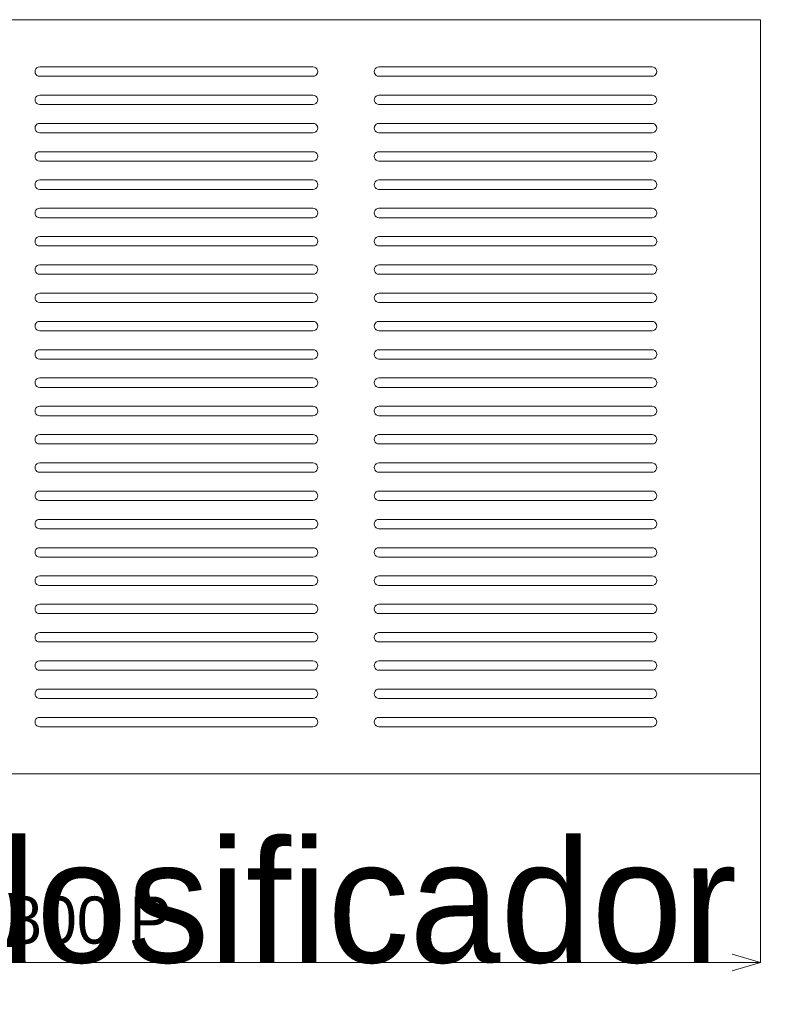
# Model space of a CAD drawing. Header units: millimetres. Extents: x -4738 to 65662, y -68080 to 6847.
# Tile 4 of 256: x 407 to 814, y -61322 to -60800. Entities that reach past the tile are written whole.
import ezdxf

# ---------------------------------------------------------------- set-up
doc = ezdxf.new("R2010")
doc.units = ezdxf.units.MM
for name, color, linetype, lineweight in [('COTAS_P', 1, 'Continuous', 0), ('R27_PANEL_5MM', 7, 'Continuous', 0), ('TEXTOS', 4, 'Continuous', 0)]:
    doc.layers.add(name, color=color, linetype=linetype, lineweight=lineweight)
doc.dimstyles.new('R19_10', dxfattribs={"dimtxt": 25, "dimasz": 15, "dimexe": 15, "dimexo": 8, "dimgap": 10, "dimtad": 1, "dimtih": 1, "dimtoh": 1, "dimdsep": 46, "dimcen": 0.09, "dimadec": 0, "dimazin": 0, "dimtfac": 1, "dimtdec": 4, "dimtofl": 0, "dimtmove": 0, "dimatfit": 3, "dimfxl": 1, "dimtolj": 1, "dimtzin": 0, "dimarcsym": 0})

# ---------------------------------------------------------------- blocks, each defined once
blk = doc.blocks.new('DIM_R30_63')
at = {"layer": 'COTAS_P'}
for p, q in [((0, -61200), (0, -61300)), ((800, -61200), (800, -61300)), ((0, -61300), (15, -61295.5)), ((800, -61300), (785, -61295.5)), ((0, -61300), (800, -61300)), ((0, -61300), (15, -61304.5)), ((800, -61300), (785, -61304.5))]:
    blk.add_line(p, q, dxfattribs=at)
blk.add_text('800 P', height=25, dxfattribs=at).set_placement((400, -61290))

msp = doc.modelspace()

# ---------------------------------------------------------------- linework, layer by layer
at = {"layer": 'R27_PANEL_5MM'}
for p, q in [((800, -60800), (0, -60800)), ((800, -61200), (800, -60800)), ((415, -60827.5), (415.122, -60826.727)), ((415.122, -60826.727), (415.477, -60826.031)), ((415.477, -60826.031), (416.031, -60825.477)), ((416.031, -60825.477), (416.727, -60825.122)), ((416.727, -60825.122), (417.5, -60825)), ((417.5, -60825), (562.5, -60825)), ((562.5, -60825), (563.273, -60825.122)), ((563.273, -60825.122), (563.969, -60825.477)), ((563.969, -60825.477), (564.523, -60826.031)), ((564.523, -60826.031), (564.878, -60826.727)), ((564.878, -60826.727), (565, -60827.5)), ((595, -60827.5), (595.122, -60826.727)), ((595.122, -60826.727), (595.477, -60826.031)), ((595.477, -60826.031), (596.031, -60825.477)), ((596.031, -60825.477), (596.727, -60825.122)), ((596.727, -60825.122), (597.5, -60825)), ((597.5, -60825), (742.5, -60825)), ((742.5, -60825), (743.273, -60825.122)), ((743.273, -60825.122), (743.969, -60825.477)), ((743.969, -60825.477), (744.523, -60826.031)), ((744.523, -60826.031), (744.878, -60826.727)), ((744.878, -60826.727), (745, -60827.5)), ((415.122, -60828.273), (415, -60827.5)), ((415.477, -60828.969), (415.122, -60828.273)), ((416.031, -60829.523), (415.477, -60828.969)), ((416.727, -60829.878), (416.031, -60829.523)), ((417.5, -60830), (416.727, -60829.878)), ((562.5, -60830), (417.5, -60830)), ((563.273, -60829.878), (562.5, -60830)), ((563.969, -60829.523), (563.273, -60829.878)), ((564.523, -60828.969), (563.969, -60829.523)), ((564.878, -60828.273), (564.523, -60828.969)), ((565, -60827.5), (564.878, -60828.273)), ((595.122, -60828.273), (595, -60827.5)), ((595.477, -60828.969), (595.122, -60828.273)), ((596.031, -60829.523), (595.477, -60828.969)), ((596.727, -60829.878), (596.031, -60829.523)), ((597.5, -60830), (596.727, -60829.878)), ((742.5, -60830), (597.5, -60830)), ((743.273, -60829.878), (742.5, -60830)), ((743.969, -60829.523), (743.273, -60829.878)), ((744.523, -60828.969), (743.969, -60829.523)), ((744.878, -60828.273), (744.523, -60828.969)), ((745, -60827.5), (744.878, -60828.273)), ((415, -60842.5), (415.122, -60841.727)), ((415.122, -60843.273), (415, -60842.5)), ((415.122, -60841.727), (415.477, -60841.031)), ((415.477, -60841.031), (416.031, -60840.477)), ((416.031, -60840.477), (416.727, -60840.122)), ((416.727, -60840.122), (417.5, -60840)), ((417.5, -60840), (562.5, -60840)), ((562.5, -60840), (563.273, -60840.122)), ((563.273, -60840.122), (563.969, -60840.477)), ((563.969, -60840.477), (564.523, -60841.031)), ((564.523, -60841.031), (564.878, -60841.727)), ((564.878, -60841.727), (565, -60842.5)), ((565, -60842.5), (564.878, -60843.273)), ((595, -60842.5), (595.122, -60841.727)), ((595.122, -60843.273), (595, -60842.5)), ((595.122, -60841.727), (595.477, -60841.031)), ((595.477, -60841.031), (596.031, -60840.477)), ((596.031, -60840.477), (596.727, -60840.122)), ((596.727, -60840.122), (597.5, -60840)), ((597.5, -60840), (742.5, -60840)), ((742.5, -60840), (743.273, -60840.122)), ((743.273, -60840.122), (743.969, -60840.477)), ((743.969, -60840.477), (744.523, -60841.031)), ((744.523, -60841.031), (744.878, -60841.727)), ((744.878, -60841.727), (745, -60842.5)), ((745, -60842.5), (744.878, -60843.273)), ((415.477, -60843.969), (415.122, -60843.273)), ((416.031, -60844.523), (415.477, -60843.969)), ((416.727, -60844.878), (416.031, -60844.523)), ((417.5, -60845), (416.727, -60844.878)), ((562.5, -60845), (417.5, -60845)), ((563.273, -60844.878), (562.5, -60845)), ((563.969, -60844.523), (563.273, -60844.878)), ((564.523, -60843.969), (563.969, -60844.523)), ((564.878, -60843.273), (564.523, -60843.969)), ((595.477, -60843.969), (595.122, -60843.273)), ((596.031, -60844.523), (595.477, -60843.969)), ((596.727, -60844.878), (596.031, -60844.523)), ((597.5, -60845), (596.727, -60844.878)), ((742.5, -60845), (597.5, -60845)), ((743.273, -60844.878), (742.5, -60845)), ((743.969, -60844.523), (743.273, -60844.878)), ((744.523, -60843.969), (743.969, -60844.523)), ((744.878, -60843.273), (744.523, -60843.969)), ((415, -60857.5), (415.122, -60856.727)), ((415.122, -60858.273), (415, -60857.5)), ((415.122, -60856.727), (415.477, -60856.031)), ((415.477, -60858.969), (415.122, -60858.273)), ((415.477, -60856.031), (416.031, -60855.477)), ((416.031, -60855.477), (416.727, -60855.122)), ((416.727, -60855.122), (417.5, -60855)), ((417.5, -60855), (562.5, -60855)), ((562.5, -60855), (563.273, -60855.122)), ((563.273, -60855.122), (563.969, -60855.477)), ((563.969, -60855.477), (564.523, -60856.031)), ((564.523, -60856.031), (564.878, -60856.727)), ((564.878, -60858.273), (564.523, -60858.969)), ((564.878, -60856.727), (565, -60857.5)), ((565, -60857.5), (564.878, -60858.273)), ((595, -60857.5), (595.122, -60856.727)), ((595.122, -60858.273), (595, -60857.5)), ((595.122, -60856.727), (595.477, -60856.031)), ((595.477, -60858.969), (595.122, -60858.273)), ((595.477, -60856.031), (596.031, -60855.477)), ((596.031, -60855.477), (596.727, -60855.122)), ((596.727, -60855.122), (597.5, -60855)), ((597.5, -60855), (742.5, -60855)), ((742.5, -60855), (743.273, -60855.122)), ((743.273, -60855.122), (743.969, -60855.477)), ((743.969, -60855.477), (744.523, -60856.031)), ((744.523, -60856.031), (744.878, -60856.727)), ((744.878, -60858.273), (744.523, -60858.969)), ((744.878, -60856.727), (745, -60857.5)), ((745, -60857.5), (744.878, -60858.273)), ((416.031, -60859.523), (415.477, -60858.969)), ((416.727, -60859.878), (416.031, -60859.523)), ((417.5, -60860), (416.727, -60859.878)), ((562.5, -60860), (417.5, -60860)), ((563.273, -60859.878), (562.5, -60860)), ((563.969, -60859.523), (563.273, -60859.878)), ((564.523, -60858.969), (563.969, -60859.523)), ((596.031, -60859.523), (595.477, -60858.969)), ((596.727, -60859.878), (596.031, -60859.523)), ((597.5, -60860), (596.727, -60859.878)), ((742.5, -60860), (597.5, -60860)), ((743.273, -60859.878), (742.5, -60860)), ((743.969, -60859.523), (743.273, -60859.878)), ((744.523, -60858.969), (743.969, -60859.523)), ((415, -60872.5), (415.122, -60871.727)), ((415.122, -60873.273), (415, -60872.5)), ((415.122, -60871.727), (415.477, -60871.031)), ((415.477, -60873.969), (415.122, -60873.273)), ((415.477, -60871.031), (416.031, -60870.477)), ((416.031, -60874.523), (415.477, -60873.969)), ((416.031, -60870.477), (416.727, -60870.122)), ((416.727, -60870.122), (417.5, -60870)), ((417.5, -60870), (562.5, -60870)), ((562.5, -60870), (563.273, -60870.122)), ((563.273, -60870.122), (563.969, -60870.477)), ((563.969, -60870.477), (564.523, -60871.031)), ((564.523, -60873.969), (563.969, -60874.523)), ((564.523, -60871.031), (564.878, -60871.727)), ((564.878, -60873.273), (564.523, -60873.969)), ((564.878, -60871.727), (565, -60872.5)), ((565, -60872.5), (564.878, -60873.273)), ((595, -60872.5), (595.122, -60871.727)), ((595.122, -60873.273), (595, -60872.5)), ((595.122, -60871.727), (595.477, -60871.031)), ((595.477, -60873.969), (595.122, -60873.273)), ((595.477, -60871.031), (596.031, -60870.477)), ((596.031, -60874.523), (595.477, -60873.969)), ((596.031, -60870.477), (596.727, -60870.122)), ((596.727, -60870.122), (597.5, -60870)), ((597.5, -60870), (742.5, -60870)), ((742.5, -60870), (743.273, -60870.122)), ((743.273, -60870.122), (743.969, -60870.477)), ((743.969, -60870.477), (744.523, -60871.031)), ((744.523, -60873.969), (743.969, -60874.523)), ((744.523, -60871.031), (744.878, -60871.727)), ((744.878, -60873.273), (744.523, -60873.969)), ((744.878, -60871.727), (745, -60872.5)), ((745, -60872.5), (744.878, -60873.273)), ((416.727, -60874.878), (416.031, -60874.523)), ((417.5, -60875), (416.727, -60874.878)), ((562.5, -60875), (417.5, -60875)), ((563.273, -60874.878), (562.5, -60875)), ((563.969, -60874.523), (563.273, -60874.878)), ((596.727, -60874.878), (596.031, -60874.523)), ((597.5, -60875), (596.727, -60874.878)), ((742.5, -60875), (597.5, -60875)), ((743.273, -60874.878), (742.5, -60875)), ((743.969, -60874.523), (743.273, -60874.878)), ((415, -60887.5), (415.122, -60886.727)), ((415.122, -60888.273), (415, -60887.5)), ((415.122, -60886.727), (415.477, -60886.031)), ((415.477, -60888.969), (415.122, -60888.273)), ((415.477, -60886.031), (416.031, -60885.477)), ((416.031, -60889.523), (415.477, -60888.969)), ((416.031, -60885.477), (416.727, -60885.122)), ((416.727, -60889.878), (416.031, -60889.523)), ((416.727, -60885.122), (417.5, -60885)), ((417.5, -60890), (416.727, -60889.878)), ((417.5, -60885), (562.5, -60885)), ((562.5, -60890), (417.5, -60890)), ((562.5, -60885), (563.273, -60885.122)), ((563.273, -60889.878), (562.5, -60890)), ((563.273, -60885.122), (563.969, -60885.477)), ((563.969, -60889.523), (563.273, -60889.878)), ((563.969, -60885.477), (564.523, -60886.031)), ((564.523, -60888.969), (563.969, -60889.523)), ((564.523, -60886.031), (564.878, -60886.727)), ((564.878, -60888.273), (564.523, -60888.969)), ((564.878, -60886.727), (565, -60887.5)), ((565, -60887.5), (564.878, -60888.273)), ((595, -60887.5), (595.122, -60886.727)), ((595.122, -60888.273), (595, -60887.5)), ((595.122, -60886.727), (595.477, -60886.031)), ((595.477, -60888.969), (595.122, -60888.273)), ((595.477, -60886.031), (596.031, -60885.477)), ((596.031, -60889.523), (595.477, -60888.969)), ((596.031, -60885.477), (596.727, -60885.122)), ((596.727, -60889.878), (596.031, -60889.523)), ((596.727, -60885.122), (597.5, -60885)), ((597.5, -60890), (596.727, -60889.878)), ((597.5, -60885), (742.5, -60885)), ((742.5, -60890), (597.5, -60890)), ((742.5, -60885), (743.273, -60885.122)), ((743.273, -60889.878), (742.5, -60890)), ((743.273, -60885.122), (743.969, -60885.477)), ((743.969, -60889.523), (743.273, -60889.878)), ((743.969, -60885.477), (744.523, -60886.031)), ((744.523, -60888.969), (743.969, -60889.523)), ((744.523, -60886.031), (744.878, -60886.727)), ((744.878, -60888.273), (744.523, -60888.969)), ((744.878, -60886.727), (745, -60887.5)), ((745, -60887.5), (744.878, -60888.273)), ((415.477, -60901.031), (416.031, -60900.477)), ((416.031, -60900.477), (416.727, -60900.122)), ((416.727, -60900.122), (417.5, -60900)), ((417.5, -60900), (562.5, -60900)), ((562.5, -60900), (563.273, -60900.122)), ((563.273, -60900.122), (563.969, -60900.477)), ((563.969, -60900.477), (564.523, -60901.031)), ((595.477, -60901.031), (596.031, -60900.477)), ((596.031, -60900.477), (596.727, -60900.122)), ((596.727, -60900.122), (597.5, -60900)), ((597.5, -60900), (742.5, -60900)), ((742.5, -60900), (743.273, -60900.122)), ((743.273, -60900.122), (743.969, -60900.477)), ((743.969, -60900.477), (744.523, -60901.031)), ((415, -60902.5), (415.122, -60901.727)), ((415.122, -60903.273), (415, -60902.5)), ((415.122, -60901.727), (415.477, -60901.031)), ((415.477, -60903.969), (415.122, -60903.273)), ((416.031, -60904.523), (415.477, -60903.969)), ((416.727, -60904.878), (416.031, -60904.523)), ((417.5, -60905), (416.727, -60904.878)), ((562.5, -60905), (417.5, -60905)), ((563.273, -60904.878), (562.5, -60905)), ((563.969, -60904.523), (563.273, -60904.878)), ((564.523, -60903.969), (563.969, -60904.523)), ((564.523, -60901.031), (564.878, -60901.727)), ((564.878, -60903.273), (564.523, -60903.969)), ((564.878, -60901.727), (565, -60902.5)), ((565, -60902.5), (564.878, -60903.273)), ((595, -60902.5), (595.122, -60901.727)), ((595.122, -60903.273), (595, -60902.5)), ((595.122, -60901.727), (595.477, -60901.031)), ((595.477, -60903.969), (595.122, -60903.273)), ((596.031, -60904.523), (595.477, -60903.969)), ((596.727, -60904.878), (596.031, -60904.523)), ((597.5, -60905), (596.727, -60904.878)), ((742.5, -60905), (597.5, -60905)), ((743.273, -60904.878), (742.5, -60905)), ((743.969, -60904.523), (743.273, -60904.878)), ((744.523, -60903.969), (743.969, -60904.523)), ((744.523, -60901.031), (744.878, -60901.727)), ((744.878, -60903.273), (744.523, -60903.969)), ((744.878, -60901.727), (745, -60902.5)), ((745, -60902.5), (744.878, -60903.273)), ((415.122, -60916.727), (415.477, -60916.031)), ((415.477, -60916.031), (416.031, -60915.477)), ((416.031, -60915.477), (416.727, -60915.122)), ((416.727, -60915.122), (417.5, -60915)), ((417.5, -60915), (562.5, -60915)), ((562.5, -60915), (563.273, -60915.122)), ((563.273, -60915.122), (563.969, -60915.477)), ((563.969, -60915.477), (564.523, -60916.031)), ((564.523, -60916.031), (564.878, -60916.727)), ((595.122, -60916.727), (595.477, -60916.031)), ((595.477, -60916.031), (596.031, -60915.477)), ((596.031, -60915.477), (596.727, -60915.122)), ((596.727, -60915.122), (597.5, -60915)), ((597.5, -60915), (742.5, -60915)), ((742.5, -60915), (743.273, -60915.122)), ((743.273, -60915.122), (743.969, -60915.477)), ((743.969, -60915.477), (744.523, -60916.031)), ((744.523, -60916.031), (744.878, -60916.727)), ((415, -60917.5), (415.122, -60916.727)), ((415.122, -60918.273), (415, -60917.5)), ((415.477, -60918.969), (415.122, -60918.273)), ((416.031, -60919.523), (415.477, -60918.969)), ((416.727, -60919.878), (416.031, -60919.523)), ((417.5, -60920), (416.727, -60919.878)), ((562.5, -60920), (417.5, -60920)), ((563.273, -60919.878), (562.5, -60920)), ((563.969, -60919.523), (563.273, -60919.878)), ((564.523, -60918.969), (563.969, -60919.523)), ((564.878, -60918.273), (564.523, -60918.969)), ((564.878, -60916.727), (565, -60917.5)), ((565, -60917.5), (564.878, -60918.273)), ((595, -60917.5), (595.122, -60916.727)), ((595.122, -60918.273), (595, -60917.5)), ((595.477, -60918.969), (595.122, -60918.273)), ((596.031, -60919.523), (595.477, -60918.969)), ((596.727, -60919.878), (596.031, -60919.523)), ((597.5, -60920), (596.727, -60919.878)), ((742.5, -60920), (597.5, -60920)), ((743.273, -60919.878), (742.5, -60920)), ((743.969, -60919.523), (743.273, -60919.878)), ((744.523, -60918.969), (743.969, -60919.523)), ((744.878, -60918.273), (744.523, -60918.969)), ((744.878, -60916.727), (745, -60917.5)), ((745, -60917.5), (744.878, -60918.273)), ((415, -60932.5), (415.122, -60931.727)), ((415.122, -60931.727), (415.477, -60931.031)), ((415.477, -60931.031), (416.031, -60930.477)), ((416.031, -60930.477), (416.727, -60930.122)), ((416.727, -60930.122), (417.5, -60930)), ((417.5, -60930), (562.5, -60930)), ((562.5, -60930), (563.273, -60930.122)), ((563.273, -60930.122), (563.969, -60930.477)), ((563.969, -60930.477), (564.523, -60931.031)), ((564.523, -60931.031), (564.878, -60931.727)), ((564.878, -60931.727), (565, -60932.5)), ((595, -60932.5), (595.122, -60931.727)), ((595.122, -60931.727), (595.477, -60931.031)), ((595.477, -60931.031), (596.031, -60930.477)), ((596.031, -60930.477), (596.727, -60930.122)), ((596.727, -60930.122), (597.5, -60930)), ((597.5, -60930), (742.5, -60930)), ((742.5, -60930), (743.273, -60930.122)), ((743.273, -60930.122), (743.969, -60930.477)), ((743.969, -60930.477), (744.523, -60931.031)), ((744.523, -60931.031), (744.878, -60931.727)), ((744.878, -60931.727), (745, -60932.5)), ((415.122, -60933.273), (415, -60932.5)), ((415.477, -60933.969), (415.122, -60933.273)), ((416.031, -60934.523), (415.477, -60933.969)), ((416.727, -60934.878), (416.031, -60934.523)), ((417.5, -60935), (416.727, -60934.878)), ((562.5, -60935), (417.5, -60935)), ((563.273, -60934.878), (562.5, -60935)), ((563.969, -60934.523), (563.273, -60934.878)), ((564.523, -60933.969), (563.969, -60934.523)), ((564.878, -60933.273), (564.523, -60933.969)), ((565, -60932.5), (564.878, -60933.273)), ((595.122, -60933.273), (595, -60932.5)), ((595.477, -60933.969), (595.122, -60933.273)), ((596.031, -60934.523), (595.477, -60933.969)), ((596.727, -60934.878), (596.031, -60934.523)), ((597.5, -60935), (596.727, -60934.878)), ((742.5, -60935), (597.5, -60935)), ((743.273, -60934.878), (742.5, -60935)), ((743.969, -60934.523), (743.273, -60934.878)), ((744.523, -60933.969), (743.969, -60934.523)), ((744.878, -60933.273), (744.523, -60933.969)), ((745, -60932.5), (744.878, -60933.273)), ((415, -60947.5), (415.122, -60946.727)), ((415.122, -60948.273), (415, -60947.5)), ((415.122, -60946.727), (415.477, -60946.031)), ((415.477, -60946.031), (416.031, -60945.477)), ((416.031, -60945.477), (416.727, -60945.122)), ((416.727, -60945.122), (417.5, -60945)), ((417.5, -60945), (562.5, -60945)), ((562.5, -60945), (563.273, -60945.122)), ((563.273, -60945.122), (563.969, -60945.477)), ((563.969, -60945.477), (564.523, -60946.031)), ((564.523, -60946.031), (564.878, -60946.727)), ((564.878, -60946.727), (565, -60947.5)), ((565, -60947.5), (564.878, -60948.273)), ((595, -60947.5), (595.122, -60946.727)), ((595.122, -60948.273), (595, -60947.5)), ((595.122, -60946.727), (595.477, -60946.031)), ((595.477, -60946.031), (596.031, -60945.477)), ((596.031, -60945.477), (596.727, -60945.122)), ((596.727, -60945.122), (597.5, -60945)), ((597.5, -60945), (742.5, -60945)), ((742.5, -60945), (743.273, -60945.122)), ((743.273, -60945.122), (743.969, -60945.477)), ((743.969, -60945.477), (744.523, -60946.031)), ((744.523, -60946.031), (744.878, -60946.727)), ((744.878, -60946.727), (745, -60947.5)), ((745, -60947.5), (744.878, -60948.273)), ((415.477, -60948.969), (415.122, -60948.273)), ((416.031, -60949.523), (415.477, -60948.969)), ((416.727, -60949.878), (416.031, -60949.523)), ((417.5, -60950), (416.727, -60949.878)), ((562.5, -60950), (417.5, -60950)), ((563.273, -60949.878), (562.5, -60950)), ((563.969, -60949.523), (563.273, -60949.878)), ((564.523, -60948.969), (563.969, -60949.523)), ((564.878, -60948.273), (564.523, -60948.969)), ((595.477, -60948.969), (595.122, -60948.273)), ((596.031, -60949.523), (595.477, -60948.969)), ((596.727, -60949.878), (596.031, -60949.523)), ((597.5, -60950), (596.727, -60949.878)), ((742.5, -60950), (597.5, -60950)), ((743.273, -60949.878), (742.5, -60950)), ((743.969, -60949.523), (743.273, -60949.878)), ((744.523, -60948.969), (743.969, -60949.523)), ((744.878, -60948.273), (744.523, -60948.969)), ((415, -60962.5), (415.122, -60961.727)), ((415.122, -60963.273), (415, -60962.5)), ((415.122, -60961.727), (415.477, -60961.031)), ((415.477, -60961.031), (416.031, -60960.477)), ((416.031, -60960.477), (416.727, -60960.122)), ((416.727, -60960.122), (417.5, -60960)), ((417.5, -60960), (562.5, -60960)), ((562.5, -60960), (563.273, -60960.122)), ((563.273, -60960.122), (563.969, -60960.477)), ((563.969, -60960.477), (564.523, -60961.031)), ((564.523, -60961.031), (564.878, -60961.727)), ((564.878, -60961.727), (565, -60962.5)), ((565, -60962.5), (564.878, -60963.273)), ((595, -60962.5), (595.122, -60961.727)), ((595.122, -60963.273), (595, -60962.5)), ((595.122, -60961.727), (595.477, -60961.031)), ((595.477, -60961.031), (596.031, -60960.477)), ((596.031, -60960.477), (596.727, -60960.122)), ((596.727, -60960.122), (597.5, -60960)), ((597.5, -60960), (742.5, -60960)), ((742.5, -60960), (743.273, -60960.122)), ((743.273, -60960.122), (743.969, -60960.477)), ((743.969, -60960.477), (744.523, -60961.031)), ((744.523, -60961.031), (744.878, -60961.727)), ((744.878, -60961.727), (745, -60962.5)), ((745, -60962.5), (744.878, -60963.273)), ((415.477, -60963.969), (415.122, -60963.273)), ((416.031, -60964.523), (415.477, -60963.969)), ((416.727, -60964.878), (416.031, -60964.523)), ((417.5, -60965), (416.727, -60964.878)), ((562.5, -60965), (417.5, -60965)), ((563.273, -60964.878), (562.5, -60965)), ((563.969, -60964.523), (563.273, -60964.878)), ((564.523, -60963.969), (563.969, -60964.523)), ((564.878, -60963.273), (564.523, -60963.969)), ((595.477, -60963.969), (595.122, -60963.273)), ((596.031, -60964.523), (595.477, -60963.969)), ((596.727, -60964.878), (596.031, -60964.523)), ((597.5, -60965), (596.727, -60964.878)), ((742.5, -60965), (597.5, -60965)), ((743.273, -60964.878), (742.5, -60965)), ((743.969, -60964.523), (743.273, -60964.878)), ((744.523, -60963.969), (743.969, -60964.523)), ((744.878, -60963.273), (744.523, -60963.969)), ((415, -60977.5), (415.122, -60976.727)), ((415.122, -60978.273), (415, -60977.5)), ((415.122, -60976.727), (415.477, -60976.031)), ((415.477, -60978.969), (415.122, -60978.273)), ((415.477, -60976.031), (416.031, -60975.477)), ((416.031, -60975.477), (416.727, -60975.122)), ((416.727, -60975.122), (417.5, -60975)), ((417.5, -60975), (562.5, -60975)), ((562.5, -60975), (563.273, -60975.122)), ((563.273, -60975.122), (563.969, -60975.477)), ((563.969, -60975.477), (564.523, -60976.031)), ((564.523, -60976.031), (564.878, -60976.727)), ((564.878, -60978.273), (564.523, -60978.969)), ((564.878, -60976.727), (565, -60977.5)), ((565, -60977.5), (564.878, -60978.273)), ((595, -60977.5), (595.122, -60976.727)), ((595.122, -60978.273), (595, -60977.5)), ((595.122, -60976.727), (595.477, -60976.031)), ((595.477, -60978.969), (595.122, -60978.273)), ((595.477, -60976.031), (596.031, -60975.477)), ((596.031, -60975.477), (596.727, -60975.122)), ((596.727, -60975.122), (597.5, -60975)), ((597.5, -60975), (742.5, -60975)), ((742.5, -60975), (743.273, -60975.122)), ((743.273, -60975.122), (743.969, -60975.477)), ((743.969, -60975.477), (744.523, -60976.031)), ((744.523, -60976.031), (744.878, -60976.727)), ((744.878, -60978.273), (744.523, -60978.969)), ((744.878, -60976.727), (745, -60977.5)), ((745, -60977.5), (744.878, -60978.273)), ((416.031, -60979.523), (415.477, -60978.969)), ((416.727, -60979.878), (416.031, -60979.523)), ((417.5, -60980), (416.727, -60979.878)), ((562.5, -60980), (417.5, -60980)), ((563.273, -60979.878), (562.5, -60980)), ((563.969, -60979.523), (563.273, -60979.878)), ((564.523, -60978.969), (563.969, -60979.523)), ((596.031, -60979.523), (595.477, -60978.969)), ((596.727, -60979.878), (596.031, -60979.523)), ((597.5, -60980), (596.727, -60979.878)), ((742.5, -60980), (597.5, -60980)), ((743.273, -60979.878), (742.5, -60980)), ((743.969, -60979.523), (743.273, -60979.878)), ((744.523, -60978.969), (743.969, -60979.523)), ((415, -60992.5), (415.122, -60991.727)), ((415.122, -60993.273), (415, -60992.5)), ((415.122, -60991.727), (415.477, -60991.031)), ((415.477, -60993.969), (415.122, -60993.273)), ((415.477, -60991.031), (416.031, -60990.477)), ((416.031, -60994.523), (415.477, -60993.969)), ((416.031, -60990.477), (416.727, -60990.122)), ((416.727, -60994.878), (416.031, -60994.523)), ((416.727, -60990.122), (417.5, -60990)), ((417.5, -60990), (562.5, -60990)), ((562.5, -60990), (563.273, -60990.122)), ((563.273, -60990.122), (563.969, -60990.477)), ((563.969, -60994.523), (563.273, -60994.878)), ((563.969, -60990.477), (564.523, -60991.031)), ((564.523, -60993.969), (563.969, -60994.523)), ((564.523, -60991.031), (564.878, -60991.727)), ((564.878, -60993.273), (564.523, -60993.969)), ((564.878, -60991.727), (565, -60992.5)), ((565, -60992.5), (564.878, -60993.273)), ((595, -60992.5), (595.122, -60991.727)), ((595.122, -60993.273), (595, -60992.5)), ((595.122, -60991.727), (595.477, -60991.031)), ((595.477, -60993.969), (595.122, -60993.273)), ((595.477, -60991.031), (596.031, -60990.477)), ((596.031, -60994.523), (595.477, -60993.969)), ((596.031, -60990.477), (596.727, -60990.122)), ((596.727, -60994.878), (596.031, -60994.523)), ((596.727, -60990.122), (597.5, -60990)), ((597.5, -60990), (742.5, -60990)), ((742.5, -60990), (743.273, -60990.122)), ((743.273, -60990.122), (743.969, -60990.477)), ((743.969, -60994.523), (743.273, -60994.878)), ((743.969, -60990.477), (744.523, -60991.031)), ((744.523, -60993.969), (743.969, -60994.523)), ((744.523, -60991.031), (744.878, -60991.727)), ((744.878, -60993.273), (744.523, -60993.969)), ((744.878, -60991.727), (745, -60992.5)), ((745, -60992.5), (744.878, -60993.273)), ((417.5, -60995), (416.727, -60994.878)), ((562.5, -60995), (417.5, -60995)), ((563.273, -60994.878), (562.5, -60995)), ((597.5, -60995), (596.727, -60994.878)), ((742.5, -60995), (597.5, -60995)), ((743.273, -60994.878), (742.5, -60995)), ((416.727, -61005.122), (417.5, -61005)), ((417.5, -61005), (562.5, -61005)), ((562.5, -61005), (563.273, -61005.122)), ((596.727, -61005.122), (597.5, -61005)), ((597.5, -61005), (742.5, -61005)), ((742.5, -61005), (743.273, -61005.122)), ((415, -61007.5), (415.122, -61006.727)), ((415.122, -61008.273), (415, -61007.5)), ((415.122, -61006.727), (415.477, -61006.031)), ((415.477, -61008.969), (415.122, -61008.273)), ((415.477, -61006.031), (416.031, -61005.477)), ((416.031, -61009.523), (415.477, -61008.969)), ((416.031, -61005.477), (416.727, -61005.122)), ((416.727, -61009.878), (416.031, -61009.523)), ((417.5, -61010), (416.727, -61009.878)), ((562.5, -61010), (417.5, -61010)), ((563.273, -61009.878), (562.5, -61010)), ((563.273, -61005.122), (563.969, -61005.477)), ((563.969, -61009.523), (563.273, -61009.878)), ((563.969, -61005.477), (564.523, -61006.031)), ((564.523, -61008.969), (563.969, -61009.523)), ((564.523, -61006.031), (564.878, -61006.727)), ((564.878, -61008.273), (564.523, -61008.969)), ((564.878, -61006.727), (565, -61007.5)), ((565, -61007.5), (564.878, -61008.273)), ((595, -61007.5), (595.122, -61006.727)), ((595.122, -61008.273), (595, -61007.5)), ((595.122, -61006.727), (595.477, -61006.031)), ((595.477, -61008.969), (595.122, -61008.273)), ((595.477, -61006.031), (596.031, -61005.477)), ((596.031, -61009.523), (595.477, -61008.969)), ((596.031, -61005.477), (596.727, -61005.122)), ((596.727, -61009.878), (596.031, -61009.523)), ((597.5, -61010), (596.727, -61009.878)), ((742.5, -61010), (597.5, -61010)), ((743.273, -61009.878), (742.5, -61010)), ((743.273, -61005.122), (743.969, -61005.477)), ((743.969, -61009.523), (743.273, -61009.878)), ((743.969, -61005.477), (744.523, -61006.031)), ((744.523, -61008.969), (743.969, -61009.523)), ((744.523, -61006.031), (744.878, -61006.727)), ((744.878, -61008.273), (744.523, -61008.969)), ((744.878, -61006.727), (745, -61007.5)), ((745, -61007.5), (744.878, -61008.273)), ((415.477, -61021.031), (416.031, -61020.477)), ((416.031, -61020.477), (416.727, -61020.122)), ((416.727, -61020.122), (417.5, -61020)), ((417.5, -61020), (562.5, -61020)), ((562.5, -61020), (563.273, -61020.122)), ((563.273, -61020.122), (563.969, -61020.477)), ((563.969, -61020.477), (564.523, -61021.031)), ((595.477, -61021.031), (596.031, -61020.477)), ((596.031, -61020.477), (596.727, -61020.122)), ((596.727, -61020.122), (597.5, -61020)), ((597.5, -61020), (742.5, -61020)), ((742.5, -61020), (743.273, -61020.122)), ((743.273, -61020.122), (743.969, -61020.477)), ((743.969, -61020.477), (744.523, -61021.031)), ((415, -61022.5), (415.122, -61021.727)), ((415.122, -61023.273), (415, -61022.5)), ((415.122, -61021.727), (415.477, -61021.031)), ((415.477, -61023.969), (415.122, -61023.273)), ((416.031, -61024.523), (415.477, -61023.969)), ((416.727, -61024.878), (416.031, -61024.523)), ((417.5, -61025), (416.727, -61024.878)), ((562.5, -61025), (417.5, -61025)), ((563.273, -61024.878), (562.5, -61025)), ((563.969, -61024.523), (563.273, -61024.878)), ((564.523, -61023.969), (563.969, -61024.523)), ((564.523, -61021.031), (564.878, -61021.727)), ((564.878, -61023.273), (564.523, -61023.969)), ((564.878, -61021.727), (565, -61022.5)), ((565, -61022.5), (564.878, -61023.273)), ((595, -61022.5), (595.122, -61021.727)), ((595.122, -61023.273), (595, -61022.5)), ((595.122, -61021.727), (595.477, -61021.031)), ((595.477, -61023.969), (595.122, -61023.273)), ((596.031, -61024.523), (595.477, -61023.969)), ((596.727, -61024.878), (596.031, -61024.523)), ((597.5, -61025), (596.727, -61024.878)), ((742.5, -61025), (597.5, -61025)), ((743.273, -61024.878), (742.5, -61025)), ((743.969, -61024.523), (743.273, -61024.878)), ((744.523, -61023.969), (743.969, -61024.523)), ((744.523, -61021.031), (744.878, -61021.727)), ((744.878, -61023.273), (744.523, -61023.969)), ((744.878, -61021.727), (745, -61022.5)), ((745, -61022.5), (744.878, -61023.273)), ((415.122, -61036.727), (415.477, -61036.031)), ((415.477, -61036.031), (416.031, -61035.477)), ((416.031, -61035.477), (416.727, -61035.122)), ((416.727, -61035.122), (417.5, -61035)), ((417.5, -61035), (562.5, -61035)), ((562.5, -61035), (563.273, -61035.122)), ((563.273, -61035.122), (563.969, -61035.477)), ((563.969, -61035.477), (564.523, -61036.031)), ((564.523, -61036.031), (564.878, -61036.727)), ((595.122, -61036.727), (595.477, -61036.031)), ((595.477, -61036.031), (596.031, -61035.477)), ((596.031, -61035.477), (596.727, -61035.122)), ((596.727, -61035.122), (597.5, -61035)), ((597.5, -61035), (742.5, -61035)), ((742.5, -61035), (743.273, -61035.122)), ((743.273, -61035.122), (743.969, -61035.477)), ((743.969, -61035.477), (744.523, -61036.031)), ((744.523, -61036.031), (744.878, -61036.727)), ((415, -61037.5), (415.122, -61036.727)), ((415.122, -61038.273), (415, -61037.5)), ((415.477, -61038.969), (415.122, -61038.273)), ((416.031, -61039.523), (415.477, -61038.969)), ((416.727, -61039.878), (416.031, -61039.523)), ((417.5, -61040), (416.727, -61039.878)), ((562.5, -61040), (417.5, -61040)), ((563.273, -61039.878), (562.5, -61040)), ((563.969, -61039.523), (563.273, -61039.878)), ((564.523, -61038.969), (563.969, -61039.523)), ((564.878, -61038.273), (564.523, -61038.969)), ((564.878, -61036.727), (565, -61037.5)), ((565, -61037.5), (564.878, -61038.273)), ((595, -61037.5), (595.122, -61036.727)), ((595.122, -61038.273), (595, -61037.5)), ((595.477, -61038.969), (595.122, -61038.273)), ((596.031, -61039.523), (595.477, -61038.969)), ((596.727, -61039.878), (596.031, -61039.523)), ((597.5, -61040), (596.727, -61039.878)), ((742.5, -61040), (597.5, -61040)), ((743.273, -61039.878), (742.5, -61040)), ((743.969, -61039.523), (743.273, -61039.878)), ((744.523, -61038.969), (743.969, -61039.523)), ((744.878, -61038.273), (744.523, -61038.969)), ((744.878, -61036.727), (745, -61037.5)), ((745, -61037.5), (744.878, -61038.273)), ((415, -61052.5), (415.122, -61051.727)), ((415.122, -61051.727), (415.477, -61051.031)), ((415.477, -61051.031), (416.031, -61050.477)), ((416.031, -61050.477), (416.727, -61050.122)), ((416.727, -61050.122), (417.5, -61050)), ((417.5, -61050), (562.5, -61050)), ((562.5, -61050), (563.273, -61050.122)), ((563.273, -61050.122), (563.969, -61050.477)), ((563.969, -61050.477), (564.523, -61051.031)), ((564.523, -61051.031), (564.878, -61051.727)), ((564.878, -61051.727), (565, -61052.5)), ((595, -61052.5), (595.122, -61051.727)), ((595.122, -61051.727), (595.477, -61051.031)), ((595.477, -61051.031), (596.031, -61050.477)), ((596.031, -61050.477), (596.727, -61050.122)), ((596.727, -61050.122), (597.5, -61050)), ((597.5, -61050), (742.5, -61050)), ((742.5, -61050), (743.273, -61050.122)), ((743.273, -61050.122), (743.969, -61050.477)), ((743.969, -61050.477), (744.523, -61051.031)), ((744.523, -61051.031), (744.878, -61051.727)), ((744.878, -61051.727), (745, -61052.5)), ((415.122, -61053.273), (415, -61052.5)), ((415.477, -61053.969), (415.122, -61053.273)), ((416.031, -61054.523), (415.477, -61053.969)), ((416.727, -61054.878), (416.031, -61054.523)), ((417.5, -61055), (416.727, -61054.878)), ((562.5, -61055), (417.5, -61055)), ((563.273, -61054.878), (562.5, -61055)), ((563.969, -61054.523), (563.273, -61054.878)), ((564.523, -61053.969), (563.969, -61054.523)), ((564.878, -61053.273), (564.523, -61053.969)), ((565, -61052.5), (564.878, -61053.273)), ((595.122, -61053.273), (595, -61052.5)), ((595.477, -61053.969), (595.122, -61053.273)), ((596.031, -61054.523), (595.477, -61053.969)), ((596.727, -61054.878), (596.031, -61054.523)), ((597.5, -61055), (596.727, -61054.878)), ((742.5, -61055), (597.5, -61055)), ((743.273, -61054.878), (742.5, -61055)), ((743.969, -61054.523), (743.273, -61054.878)), ((744.523, -61053.969), (743.969, -61054.523)), ((744.878, -61053.273), (744.523, -61053.969)), ((745, -61052.5), (744.878, -61053.273)), ((415, -61067.5), (415.122, -61066.727)), ((415.122, -61068.273), (415, -61067.5)), ((415.122, -61066.727), (415.477, -61066.031)), ((415.477, -61066.031), (416.031, -61065.477)), ((416.031, -61065.477), (416.727, -61065.122)), ((416.727, -61065.122), (417.5, -61065)), ((417.5, -61065), (562.5, -61065)), ((562.5, -61065), (563.273, -61065.122)), ((563.273, -61065.122), (563.969, -61065.477)), ((563.969, -61065.477), (564.523, -61066.031)), ((564.523, -61066.031), (564.878, -61066.727)), ((564.878, -61066.727), (565, -61067.5)), ((565, -61067.5), (564.878, -61068.273)), ((595, -61067.5), (595.122, -61066.727)), ((595.122, -61068.273), (595, -61067.5)), ((595.122, -61066.727), (595.477, -61066.031)), ((595.477, -61066.031), (596.031, -61065.477)), ((596.031, -61065.477), (596.727, -61065.122)), ((596.727, -61065.122), (597.5, -61065)), ((597.5, -61065), (742.5, -61065)), ((742.5, -61065), (743.273, -61065.122)), ((743.273, -61065.122), (743.969, -61065.477)), ((743.969, -61065.477), (744.523, -61066.031)), ((744.523, -61066.031), (744.878, -61066.727)), ((744.878, -61066.727), (745, -61067.5)), ((745, -61067.5), (744.878, -61068.273)), ((415.477, -61068.969), (415.122, -61068.273)), ((416.031, -61069.523), (415.477, -61068.969)), ((416.727, -61069.878), (416.031, -61069.523)), ((417.5, -61070), (416.727, -61069.878)), ((562.5, -61070), (417.5, -61070)), ((563.273, -61069.878), (562.5, -61070)), ((563.969, -61069.523), (563.273, -61069.878)), ((564.523, -61068.969), (563.969, -61069.523)), ((564.878, -61068.273), (564.523, -61068.969)), ((595.477, -61068.969), (595.122, -61068.273)), ((596.031, -61069.523), (595.477, -61068.969)), ((596.727, -61069.878), (596.031, -61069.523)), ((597.5, -61070), (596.727, -61069.878)), ((742.5, -61070), (597.5, -61070)), ((743.273, -61069.878), (742.5, -61070)), ((743.969, -61069.523), (743.273, -61069.878)), ((744.523, -61068.969), (743.969, -61069.523)), ((744.878, -61068.273), (744.523, -61068.969)), ((415, -61082.5), (415.122, -61081.727)), ((415.122, -61083.273), (415, -61082.5)), ((415.122, -61081.727), (415.477, -61081.031)), ((415.477, -61083.969), (415.122, -61083.273)), ((415.477, -61081.031), (416.031, -61080.477)), ((416.031, -61080.477), (416.727, -61080.122)), ((416.727, -61080.122), (417.5, -61080)), ((417.5, -61080), (562.5, -61080)), ((562.5, -61080), (563.273, -61080.122)), ((563.273, -61080.122), (563.969, -61080.477)), ((563.969, -61080.477), (564.523, -61081.031)), ((564.523, -61081.031), (564.878, -61081.727)), ((564.878, -61083.273), (564.523, -61083.969)), ((564.878, -61081.727), (565, -61082.5)), ((565, -61082.5), (564.878, -61083.273)), ((595, -61082.5), (595.122, -61081.727)), ((595.122, -61083.273), (595, -61082.5)), ((595.122, -61081.727), (595.477, -61081.031)), ((595.477, -61083.969), (595.122, -61083.273)), ((595.477, -61081.031), (596.031, -61080.477)), ((596.031, -61080.477), (596.727, -61080.122)), ((596.727, -61080.122), (597.5, -61080)), ((597.5, -61080), (742.5, -61080)), ((742.5, -61080), (743.273, -61080.122)), ((743.273, -61080.122), (743.969, -61080.477)), ((743.969, -61080.477), (744.523, -61081.031)), ((744.523, -61081.031), (744.878, -61081.727)), ((744.878, -61083.273), (744.523, -61083.969)), ((744.878, -61081.727), (745, -61082.5)), ((745, -61082.5), (744.878, -61083.273)), ((416.031, -61084.523), (415.477, -61083.969)), ((416.727, -61084.878), (416.031, -61084.523)), ((417.5, -61085), (416.727, -61084.878)), ((562.5, -61085), (417.5, -61085)), ((563.273, -61084.878), (562.5, -61085)), ((563.969, -61084.523), (563.273, -61084.878)), ((564.523, -61083.969), (563.969, -61084.523)), ((596.031, -61084.523), (595.477, -61083.969)), ((596.727, -61084.878), (596.031, -61084.523)), ((597.5, -61085), (596.727, -61084.878)), ((742.5, -61085), (597.5, -61085)), ((743.273, -61084.878), (742.5, -61085)), ((743.969, -61084.523), (743.273, -61084.878)), ((744.523, -61083.969), (743.969, -61084.523)), ((415, -61097.5), (415.122, -61096.727)), ((415.122, -61098.273), (415, -61097.5)), ((415.122, -61096.727), (415.477, -61096.031)), ((415.477, -61098.969), (415.122, -61098.273)), ((415.477, -61096.031), (416.031, -61095.477)), ((416.031, -61099.523), (415.477, -61098.969)), ((416.031, -61095.477), (416.727, -61095.122)), ((416.727, -61095.122), (417.5, -61095)), ((417.5, -61095), (562.5, -61095)), ((562.5, -61095), (563.273, -61095.122)), ((563.273, -61095.122), (563.969, -61095.477)), ((563.969, -61095.477), (564.523, -61096.031)), ((564.523, -61098.969), (563.969, -61099.523)), ((564.523, -61096.031), (564.878, -61096.727)), ((564.878, -61098.273), (564.523, -61098.969)), ((564.878, -61096.727), (565, -61097.5)), ((565, -61097.5), (564.878, -61098.273)), ((595, -61097.5), (595.122, -61096.727)), ((595.122, -61098.273), (595, -61097.5)), ((595.122, -61096.727), (595.477, -61096.031)), ((595.477, -61098.969), (595.122, -61098.273)), ((595.477, -61096.031), (596.031, -61095.477)), ((596.031, -61099.523), (595.477, -61098.969)), ((596.031, -61095.477), (596.727, -61095.122)), ((596.727, -61095.122), (597.5, -61095)), ((597.5, -61095), (742.5, -61095)), ((742.5, -61095), (743.273, -61095.122)), ((743.273, -61095.122), (743.969, -61095.477)), ((743.969, -61095.477), (744.523, -61096.031)), ((744.523, -61098.969), (743.969, -61099.523)), ((744.523, -61096.031), (744.878, -61096.727)), ((744.878, -61098.273), (744.523, -61098.969)), ((744.878, -61096.727), (745, -61097.5)), ((745, -61097.5), (744.878, -61098.273)), ((416.727, -61099.878), (416.031, -61099.523)), ((417.5, -61100), (416.727, -61099.878)), ((562.5, -61100), (417.5, -61100)), ((563.273, -61099.878), (562.5, -61100)), ((563.969, -61099.523), (563.273, -61099.878)), ((596.727, -61099.878), (596.031, -61099.523)), ((597.5, -61100), (596.727, -61099.878)), ((742.5, -61100), (597.5, -61100)), ((743.273, -61099.878), (742.5, -61100)), ((743.969, -61099.523), (743.273, -61099.878)), ((415, -61112.5), (415.122, -61111.727)), ((415.122, -61113.273), (415, -61112.5)), ((415.122, -61111.727), (415.477, -61111.031)), ((415.477, -61113.969), (415.122, -61113.273)), ((415.477, -61111.031), (416.031, -61110.477)), ((416.031, -61114.523), (415.477, -61113.969)), ((416.031, -61110.477), (416.727, -61110.122)), ((416.727, -61114.878), (416.031, -61114.523)), ((416.727, -61110.122), (417.5, -61110)), ((417.5, -61110), (562.5, -61110)), ((562.5, -61110), (563.273, -61110.122)), ((563.273, -61110.122), (563.969, -61110.477)), ((563.969, -61114.523), (563.273, -61114.878)), ((563.969, -61110.477), (564.523, -61111.031)), ((564.523, -61113.969), (563.969, -61114.523)), ((564.523, -61111.031), (564.878, -61111.727)), ((564.878, -61113.273), (564.523, -61113.969)), ((564.878, -61111.727), (565, -61112.5)), ((565, -61112.5), (564.878, -61113.273)), ((595, -61112.5), (595.122, -61111.727)), ((595.122, -61113.273), (595, -61112.5)), ((595.122, -61111.727), (595.477, -61111.031)), ((595.477, -61113.969), (595.122, -61113.273)), ((595.477, -61111.031), (596.031, -61110.477)), ((596.031, -61114.523), (595.477, -61113.969)), ((596.031, -61110.477), (596.727, -61110.122)), ((596.727, -61114.878), (596.031, -61114.523)), ((596.727, -61110.122), (597.5, -61110)), ((597.5, -61110), (742.5, -61110)), ((742.5, -61110), (743.273, -61110.122)), ((743.273, -61110.122), (743.969, -61110.477)), ((743.969, -61114.523), (743.273, -61114.878)), ((743.969, -61110.477), (744.523, -61111.031)), ((744.523, -61113.969), (743.969, -61114.523)), ((744.523, -61111.031), (744.878, -61111.727)), ((744.878, -61113.273), (744.523, -61113.969)), ((744.878, -61111.727), (745, -61112.5)), ((745, -61112.5), (744.878, -61113.273)), ((417.5, -61115), (416.727, -61114.878)), ((562.5, -61115), (417.5, -61115)), ((563.273, -61114.878), (562.5, -61115)), ((597.5, -61115), (596.727, -61114.878)), ((742.5, -61115), (597.5, -61115)), ((743.273, -61114.878), (742.5, -61115)), ((416.031, -61125.477), (416.727, -61125.122)), ((416.727, -61125.122), (417.5, -61125)), ((417.5, -61125), (562.5, -61125)), ((562.5, -61125), (563.273, -61125.122)), ((563.273, -61125.122), (563.969, -61125.477)), ((596.031, -61125.477), (596.727, -61125.122)), ((596.727, -61125.122), (597.5, -61125)), ((597.5, -61125), (742.5, -61125)), ((742.5, -61125), (743.273, -61125.122)), ((743.273, -61125.122), (743.969, -61125.477)), ((415, -61127.5), (415.122, -61126.727)), ((415.122, -61128.273), (415, -61127.5)), ((415.122, -61126.727), (415.477, -61126.031)), ((415.477, -61128.969), (415.122, -61128.273)), ((415.477, -61126.031), (416.031, -61125.477)), ((416.031, -61129.523), (415.477, -61128.969)), ((416.727, -61129.878), (416.031, -61129.523)), ((417.5, -61130), (416.727, -61129.878)), ((562.5, -61130), (417.5, -61130)), ((563.273, -61129.878), (562.5, -61130)), ((563.969, -61129.523), (563.273, -61129.878)), ((563.969, -61125.477), (564.523, -61126.031)), ((564.523, -61128.969), (563.969, -61129.523)), ((564.523, -61126.031), (564.878, -61126.727)), ((564.878, -61128.273), (564.523, -61128.969)), ((564.878, -61126.727), (565, -61127.5)), ((565, -61127.5), (564.878, -61128.273)), ((595, -61127.5), (595.122, -61126.727)), ((595.122, -61128.273), (595, -61127.5)), ((595.122, -61126.727), (595.477, -61126.031)), ((595.477, -61128.969), (595.122, -61128.273)), ((595.477, -61126.031), (596.031, -61125.477)), ((596.031, -61129.523), (595.477, -61128.969)), ((596.727, -61129.878), (596.031, -61129.523)), ((597.5, -61130), (596.727, -61129.878)), ((742.5, -61130), (597.5, -61130)), ((743.273, -61129.878), (742.5, -61130)), ((743.969, -61129.523), (743.273, -61129.878)), ((743.969, -61125.477), (744.523, -61126.031)), ((744.523, -61128.969), (743.969, -61129.523)), ((744.523, -61126.031), (744.878, -61126.727)), ((744.878, -61128.273), (744.523, -61128.969)), ((744.878, -61126.727), (745, -61127.5)), ((745, -61127.5), (744.878, -61128.273)), ((415.477, -61141.031), (416.031, -61140.477)), ((416.031, -61140.477), (416.727, -61140.122)), ((416.727, -61140.122), (417.5, -61140)), ((417.5, -61140), (562.5, -61140)), ((562.5, -61140), (563.273, -61140.122)), ((563.273, -61140.122), (563.969, -61140.477)), ((563.969, -61140.477), (564.523, -61141.031)), ((595.477, -61141.031), (596.031, -61140.477)), ((596.031, -61140.477), (596.727, -61140.122)), ((596.727, -61140.122), (597.5, -61140)), ((597.5, -61140), (742.5, -61140)), ((742.5, -61140), (743.273, -61140.122)), ((743.273, -61140.122), (743.969, -61140.477)), ((743.969, -61140.477), (744.523, -61141.031)), ((415, -61142.5), (415.122, -61141.727)), ((415.122, -61143.273), (415, -61142.5)), ((415.122, -61141.727), (415.477, -61141.031)), ((415.477, -61143.969), (415.122, -61143.273)), ((416.031, -61144.523), (415.477, -61143.969)), ((416.727, -61144.878), (416.031, -61144.523)), ((417.5, -61145), (416.727, -61144.878)), ((562.5, -61145), (417.5, -61145)), ((563.273, -61144.878), (562.5, -61145)), ((563.969, -61144.523), (563.273, -61144.878)), ((564.523, -61143.969), (563.969, -61144.523)), ((564.523, -61141.031), (564.878, -61141.727)), ((564.878, -61143.273), (564.523, -61143.969)), ((564.878, -61141.727), (565, -61142.5)), ((565, -61142.5), (564.878, -61143.273)), ((595, -61142.5), (595.122, -61141.727)), ((595.122, -61143.273), (595, -61142.5)), ((595.122, -61141.727), (595.477, -61141.031)), ((595.477, -61143.969), (595.122, -61143.273)), ((596.031, -61144.523), (595.477, -61143.969)), ((596.727, -61144.878), (596.031, -61144.523)), ((597.5, -61145), (596.727, -61144.878)), ((742.5, -61145), (597.5, -61145)), ((743.273, -61144.878), (742.5, -61145)), ((743.969, -61144.523), (743.273, -61144.878)), ((744.523, -61143.969), (743.969, -61144.523)), ((744.523, -61141.031), (744.878, -61141.727)), ((744.878, -61143.273), (744.523, -61143.969)), ((744.878, -61141.727), (745, -61142.5)), ((745, -61142.5), (744.878, -61143.273)), ((415.122, -61156.727), (415.477, -61156.031)), ((415.477, -61156.031), (416.031, -61155.477)), ((416.031, -61155.477), (416.727, -61155.122)), ((416.727, -61155.122), (417.5, -61155)), ((417.5, -61155), (562.5, -61155)), ((562.5, -61155), (563.273, -61155.122)), ((563.273, -61155.122), (563.969, -61155.477)), ((563.969, -61155.477), (564.523, -61156.031)), ((564.523, -61156.031), (564.878, -61156.727)), ((595.122, -61156.727), (595.477, -61156.031)), ((595.477, -61156.031), (596.031, -61155.477)), ((596.031, -61155.477), (596.727, -61155.122)), ((596.727, -61155.122), (597.5, -61155)), ((597.5, -61155), (742.5, -61155)), ((742.5, -61155), (743.273, -61155.122)), ((743.273, -61155.122), (743.969, -61155.477)), ((743.969, -61155.477), (744.523, -61156.031)), ((744.523, -61156.031), (744.878, -61156.727)), ((415, -61157.5), (415.122, -61156.727)), ((415.122, -61158.273), (415, -61157.5)), ((415.477, -61158.969), (415.122, -61158.273)), ((416.031, -61159.523), (415.477, -61158.969)), ((416.727, -61159.878), (416.031, -61159.523)), ((417.5, -61160), (416.727, -61159.878)), ((562.5, -61160), (417.5, -61160)), ((563.273, -61159.878), (562.5, -61160)), ((563.969, -61159.523), (563.273, -61159.878)), ((564.523, -61158.969), (563.969, -61159.523)), ((564.878, -61158.273), (564.523, -61158.969)), ((564.878, -61156.727), (565, -61157.5)), ((565, -61157.5), (564.878, -61158.273)), ((595, -61157.5), (595.122, -61156.727)), ((595.122, -61158.273), (595, -61157.5)), ((595.477, -61158.969), (595.122, -61158.273)), ((596.031, -61159.523), (595.477, -61158.969)), ((596.727, -61159.878), (596.031, -61159.523)), ((597.5, -61160), (596.727, -61159.878)), ((742.5, -61160), (597.5, -61160)), ((743.273, -61159.878), (742.5, -61160)), ((743.969, -61159.523), (743.273, -61159.878)), ((744.523, -61158.969), (743.969, -61159.523)), ((744.878, -61158.273), (744.523, -61158.969)), ((744.878, -61156.727), (745, -61157.5)), ((745, -61157.5), (744.878, -61158.273)), ((415, -61172.5), (415.122, -61171.727)), ((415.122, -61171.727), (415.477, -61171.031)), ((415.477, -61171.031), (416.031, -61170.477)), ((416.031, -61170.477), (416.727, -61170.122)), ((416.727, -61170.122), (417.5, -61170)), ((417.5, -61170), (562.5, -61170)), ((562.5, -61170), (563.273, -61170.122)), ((563.273, -61170.122), (563.969, -61170.477)), ((563.969, -61170.477), (564.523, -61171.031)), ((564.523, -61171.031), (564.878, -61171.727)), ((564.878, -61171.727), (565, -61172.5)), ((595, -61172.5), (595.122, -61171.727)), ((595.122, -61171.727), (595.477, -61171.031)), ((595.477, -61171.031), (596.031, -61170.477)), ((596.031, -61170.477), (596.727, -61170.122)), ((596.727, -61170.122), (597.5, -61170)), ((597.5, -61170), (742.5, -61170)), ((742.5, -61170), (743.273, -61170.122)), ((743.273, -61170.122), (743.969, -61170.477)), ((743.969, -61170.477), (744.523, -61171.031)), ((744.523, -61171.031), (744.878, -61171.727)), ((744.878, -61171.727), (745, -61172.5)), ((415.122, -61173.273), (415, -61172.5)), ((415.477, -61173.969), (415.122, -61173.273)), ((416.031, -61174.523), (415.477, -61173.969)), ((416.727, -61174.878), (416.031, -61174.523)), ((417.5, -61175), (416.727, -61174.878)), ((562.5, -61175), (417.5, -61175)), ((563.273, -61174.878), (562.5, -61175)), ((563.969, -61174.523), (563.273, -61174.878)), ((564.523, -61173.969), (563.969, -61174.523)), ((564.878, -61173.273), (564.523, -61173.969)), ((565, -61172.5), (564.878, -61173.273)), ((595.122, -61173.273), (595, -61172.5)), ((595.477, -61173.969), (595.122, -61173.273)), ((596.031, -61174.523), (595.477, -61173.969)), ((596.727, -61174.878), (596.031, -61174.523)), ((597.5, -61175), (596.727, -61174.878)), ((742.5, -61175), (597.5, -61175)), ((743.273, -61174.878), (742.5, -61175)), ((743.969, -61174.523), (743.273, -61174.878)), ((744.523, -61173.969), (743.969, -61174.523)), ((744.878, -61173.273), (744.523, -61173.969)), ((745, -61172.5), (744.878, -61173.273)), ((0, -61200), (800, -61200))]:
    msp.add_line(p, q, dxfattribs=at)

# ---------------------------------------------------------------- texts
at = {"layer": 'TEXTOS'}
msp.add_text('Bancada dosificador 1100.00 / salida 1775.00 / descarga directa a C01', height=65, dxfattribs=at).set_placement((0, -61300))

# ---------------------------------------------------------------- dimensions: what is measured, and where the dimension line sits
at = {"layer": 'COTAS_P'}
dim = msp.add_aligned_dim(p1=(0, -61200), p2=(800, -61200), distance=-100, text='<> P', dimstyle='R19_10', dxfattribs=at)
dim.commit()
dim.dimension.update_dxf_attribs({"geometry": 'DIM_R30_63', "text_midpoint": (400, -61300)})

doc.saveas('drawing.dxf')
